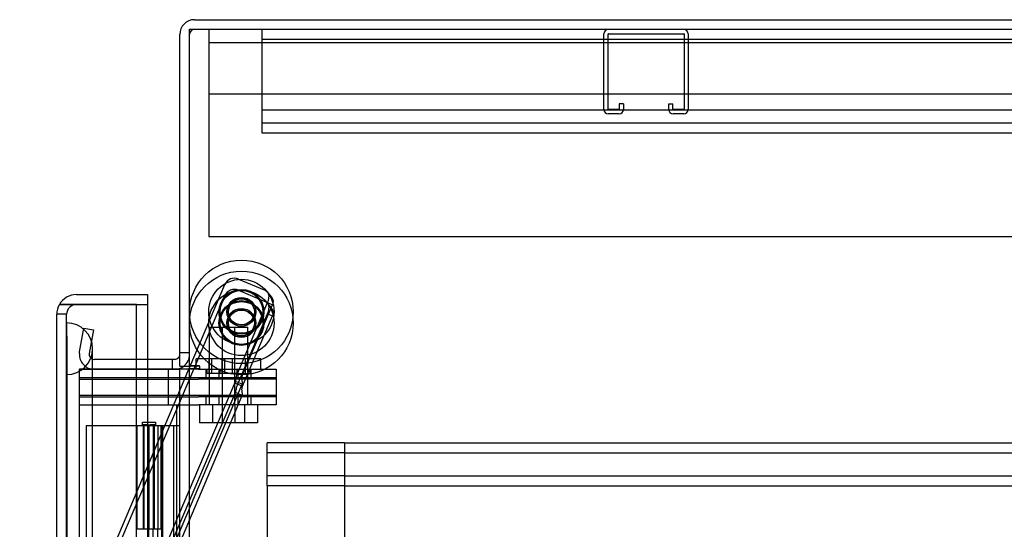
# Model space of a CAD drawing. Header units: inches. Extents: x 1 to 359, y -2 to 239.
# Tile 54 of 82: x 176.61 to 186.11, y 148.38 to 153.3. Entities that reach past the tile are written whole.
import ezdxf
from ezdxf.enums import TextEntityAlignment as Align
from ezdxf.lldxf.tags import DXFTag

# ---------------------------------------------------------------- set-up
doc = ezdxf.new("R2010")
doc.units = ezdxf.units.IN
doc.header["$MEASUREMENT"] = 0
for name, color, linetype in [('COM50677-2', 7, 'Continuous'), ('COM53964-1', 7, 'Continuous'), ('COM54746-60', 7, 'Continuous'), ('COM70098', 7, 'Continuous'), ('COM70215', 7, 'Continuous'), ('COM70220', 7, 'Continuous'), ('COM70739-9', 7, 'Continuous'), ('COM70839-3', 7, 'Continuous'), ('COM71196-6', 7, 'Continuous'), ('COM71298-1', 7, 'Continuous'), ('COM71300-1', 7, 'Continuous'), ('COM71301-1', 7, 'Continuous'), ('Default', 7, 'Continuous'), ('GSK87756', 7, 'Continuous'), ('NTS86070', 7, 'Continuous'), ('ROL87452', 7, 'Continuous'), ('RVT17786', 7, 'Continuous'), ('SCC180005', 7, 'Continuous'), ('WAF25376', 7, 'Continuous')]:
    doc.layers.add(name, color=color, linetype=linetype)
doc.styles.add('SEACAD_Times_New_Roman', font='times.ttf')
tags = doc.linetypes.add('HIDDEN2', pattern=[0.1875, 0.125, -0.0625]).pattern_tags.tags
tags[6:7] = [DXFTag(74, 4), DXFTag(75, 0), DXFTag(340, '0'), DXFTag(46, 0.0), DXFTag(50, 0.0), DXFTag(44, 0.0), DXFTag(45, 0.0)]
tags[4:5] = [DXFTag(74, 4), DXFTag(75, 0), DXFTag(340, '0'), DXFTag(46, 0.0), DXFTag(50, 0.0), DXFTag(44, 0.0), DXFTag(45, 0.0)]
doc.dimstyles.new('HAMMOND_(STH_-_300x200)', dxfattribs={"dimtxt": 1.5, "dimasz": 1.875, "dimexe": 0.75, "dimexo": 0.75, "dimgap": 0.375, "dimtad": 0, "dimtih": 1, "dimtoh": 1, "dimzin": 0, "dimdsep": 46, "dimtxsty": 'SEACAD_Times_New_Roman', "dimblk1": '_SE_FILLED', "dimblk2": '_SE_FILLED', "dimsah": 1, "dimcen": 0.75, "dimadec": 0, "dimazin": 0, "dimtfac": 0.8, "dimtofl": 0, "dimtmove": 0, "dimatfit": 3, "dimfxl": 1, "dimtolj": 1, "dimtzin": 0, "dimarcsym": 0})

# ---------------------------------------------------------------- blocks, each defined once
blk = doc.blocks.new('SE4')
at = {"layer": 'COM50677-2', "color": 7, "linetype": 'HIDDEN2'}
for p, q in [((178.4344, 153.2079), (178.4344, 153.0229)), ((178.4344, 153.0829), (195.9344, 153.0829)), ((178.4344, 153.0229), (178.4344, 151.2079)), ((195.9344, 152.5829), (178.4344, 152.5829)), ((178.4344, 151.2079), (195.9344, 151.2079))]:
    blk.add_line(p, q, dxfattribs=at)
at = {"layer": 'COM53964-1', "color": 7, "linetype": 'HIDDEN2'}
for p, q in [((178.9481, 153.0699), (178.9481, 153.2079)), ((195.3231, 153.1129), (178.9481, 153.1129)), ((178.9481, 152.3459), (178.9481, 153.0699)), ((195.3231, 152.4289), (178.9481, 152.4289)), ((178.9481, 152.2079), (178.9481, 152.3459)), ((195.3231, 152.3029), (178.9481, 152.3029)), ((195.3231, 152.2079), (178.9481, 152.2079)), ((178.9961, 149.0789), (178.9961, 149.2169)), ((179.7431, 149.2169), (178.9961, 149.2169)), ((179.7431, 149.2169), (179.7431, 149.0789)), ((179.7431, 149.2169), (196.1181, 149.2169)), ((179.7431, 149.1219), (178.9961, 149.1219)), ((178.9961, 148.9409), (178.9961, 149.0789)), ((179.7431, 149.1219), (196.1181, 149.1219)), ((179.7431, 149.0789), (179.7431, 147.7299)), ((178.9961, 148.8029), (178.9961, 148.9409)), ((179.7431, 148.8979), (178.9961, 148.8979)), ((179.7431, 148.8979), (196.1181, 148.8979)), ((178.9961, 148.8029), (178.9961, 148.0059)), ((179.7431, 148.8029), (178.9961, 148.8029)), ((179.7431, 148.8029), (196.1181, 148.8029))]:
    blk.add_line(p, q, dxfattribs=at)
at = {"layer": 'COM54746-60', "color": 7, "linetype": 'HIDDEN2'}
for p, q in [((177.7361, 149.3819), (177.2505, 149.3819)), ((177.2505, 149.3819), (177.2505, 89.3819)), ((177.7926, 149.3909), (177.7926, 149.4169)), ((177.7926, 149.4169), (177.8426, 149.4169)), ((177.8426, 149.3909), (177.7926, 149.3909)), ((177.8001, 149.3819), (177.8001, 148.3819)), ((177.8051, 149.3909), (177.8051, 149.3819)), ((177.8051, 149.3819), (177.8051, 148.3819)), ((177.8426, 149.4169), (177.8676, 149.4169)), ((177.8426, 149.3909), (177.8676, 149.3909)), ((177.8445, 148.3819), (177.8445, 149.3819)), ((177.8501, 148.3819), (177.8501, 149.3819)), ((177.8551, 149.3819), (177.8551, 148.3819)), ((177.8676, 149.4169), (177.9176, 149.4169)), ((177.9176, 149.3909), (177.8676, 149.3909)), ((177.8965, 149.3819), (177.8965, 148.3819)), ((177.9051, 149.3819), (177.9051, 149.3909)), ((177.9051, 148.3819), (177.9051, 149.3819)), ((177.9101, 148.3819), (177.9101, 149.3819)), ((177.9176, 149.4169), (177.9176, 149.3909)), ((177.9721, 148.3819), (177.9721, 149.3819)), ((177.9811, 149.3819), (177.9811, 148.3819)), ((177.9855, 148.3819), (177.9855, 149.3819)), ((177.9901, 148.3819), (177.9901, 149.3819)), ((178.0911, 149.3819), (178.0911, 89.3819)), ((177.8551, 147.3819), (177.8551, 148.3819)), ((177.8965, 147.3819), (177.8965, 148.3819)), ((177.9415, 147.3819), (177.9415, 148.3819)), ((177.9901, 148.3819), (177.9855, 148.3819)), ((177.9901, 147.3819), (177.9901, 148.3819))]:
    blk.add_line(p, q, dxfattribs=at)
at = {"layer": 'COM54746-60', "color": 7, "linetype": 'Continuous'}
for p, q in [((177.7381, 149.3819), (177.7361, 149.3819)), ((177.9415, 149.3819), (177.7381, 149.3819)), ((177.7381, 149.3819), (177.7381, 148.3819)), ((178.1531, 149.3819), (177.9415, 149.3819)), ((177.9415, 149.3819), (177.9415, 148.3819)), ((177.7381, 148.3818), (177.7381, 148.3819)), ((177.9415, 148.3819), (177.7381, 148.3819)), ((177.8001, 148.3819), (177.8001, 148.3818)), ((177.8051, 148.3819), (177.8051, 148.3818)), ((177.9051, 148.3818), (177.9051, 148.3819)), ((177.9855, 148.3819), (177.9415, 148.3819)), ((177.9811, 147.3819), (177.9811, 148.3819)), ((177.9855, 148.3819), (177.9855, 147.3819))]:
    blk.add_line(p, q, dxfattribs=at)
at = {"layer": 'COM70098', "color": 7, "linetype": 'HIDDEN2'}
for p, q in [((178.0431, 149.8329), (178.0431, 149.9279)), ((178.3351, 149.9279), (179.0851, 149.9279)), ((178.4049, 149.9279), (178.4049, 149.8329)), ((178.5299, 149.9279), (178.5299, 149.8329)), ((178.7174, 149.8329), (178.7174, 149.9279)), ((178.8424, 149.8329), (178.8424, 149.9279)), ((179.0851, 149.9279), (179.0851, 149.8329)), ((177.1861, 149.8329), (178.3351, 149.8329)), ((179.0851, 149.8329), (178.3351, 149.8329)), ((177.1861, 149.6779), (178.3351, 149.6779)), ((178.0431, 149.5829), (178.0431, 149.6779)), ((178.3351, 149.6779), (179.0851, 149.6779)), ((178.4049, 149.6779), (178.4049, 149.5829)), ((178.5299, 149.6779), (178.5299, 149.5829)), ((178.7174, 149.5829), (178.7174, 149.6779)), ((178.8424, 149.5829), (178.8424, 149.6779)), ((179.0851, 149.6779), (179.0851, 149.5829)), ((177.1861, 149.5829), (178.3351, 149.5829)), ((179.0851, 149.5829), (178.3351, 149.5829))]:
    blk.add_line(p, q, dxfattribs=at)
at = {"layer": 'COM70215', "color": 7, "linetype": 'HIDDEN2'}
for p, q in [((182.2481, 152.4379), (182.2481, 153.1649)), ((182.2881, 152.4379), (182.2881, 153.1649)), ((182.2911, 153.1679), (183.0181, 153.1679)), ((183.0211, 153.1649), (183.0211, 152.4379)), ((183.0611, 153.1649), (183.0611, 152.4379)), ((182.3961, 152.4889), (182.3961, 152.4379)), ((182.4361, 152.4889), (182.3961, 152.4889)), ((182.4361, 152.4889), (182.4361, 152.4379)), ((182.8731, 152.4379), (182.8731, 152.4889)), ((182.8731, 152.4889), (182.9131, 152.4889)), ((182.9131, 152.4379), (182.9131, 152.4889)), ((182.3931, 152.4349), (182.2911, 152.4349)), ((182.3931, 152.3949), (182.2911, 152.3949)), ((183.0181, 152.4349), (182.9161, 152.4349)), ((183.0181, 152.3949), (182.9161, 152.3949))]:
    blk.add_line(p, q, dxfattribs=at)
for centre, radius, start, end in [((182.2911, 153.1649), 0.043, 90, 180), ((182.2911, 153.1649), 0.003, 90, 180), ((183.0181, 153.1649), 0.043, 0, 90), ((183.0181, 153.1649), 0.003, 0, 90), ((182.2911, 152.4379), 0.043, 180, 270), ((182.2911, 152.4379), 0.003, 180, 270), ((182.3931, 152.4379), 0.003, 270, 0), ((182.3931, 152.4379), 0.043, 270, 0), ((182.9161, 152.4379), 0.043, 180, 270), ((182.9161, 152.4379), 0.003, 180, 270), ((183.0181, 152.4379), 0.003, 270, 0), ((183.0181, 152.4379), 0.043, 270, 0)]:
    blk.add_arc(centre, radius, start, end, dxfattribs=at)
at = {"layer": 'COM70220', "color": 7, "linetype": 'HIDDEN2'}
for p, q in [((177.0621, 149.8759), (177.0621, 150.3749)), ((177.0631, 150.3749), (177.0621, 150.3749)), ((177.0631, 149.8759), (177.0631, 150.3749)), ((177.0651, 150.1259), (177.0631, 150.3749)), ((177.0631, 149.8769), (177.0651, 150.1259)), ((177.0651, 149.8759), (177.0651, 150.1259)), ((177.3111, 149.8759), (177.3111, 150.1259)), ((177.0621, 149.8769), (177.0631, 149.8769)), ((177.0621, 88.8159), (177.0621, 149.8759)), ((177.0631, 88.8159), (177.0631, 149.8759)), ((177.0651, 88.8159), (177.0651, 149.8759)), ((177.3111, 88.8159), (177.3111, 149.8759))]:
    blk.add_line(p, q, dxfattribs=at)
for start, end in [(0, 90), (270, 0)]:
    blk.add_arc((177.0611, 150.1259), 0.25, start, end, dxfattribs=at)
at = {"layer": 'COM70739-9', "color": 7, "linetype": 'HIDDEN2'}
blk.add_line((178.1231, 149.5829), (178.1231, 88.9629), dxfattribs=at)
at = {"layer": 'COM70839-3', "color": 7, "linetype": 'HIDDEN2'}
for p, q in [((178.7201, 150.7987), (178.9668, 150.694)), ((178.2547, 149.9579), (178.589, 150.7457)), ((178.7201, 150.6912), (178.9668, 150.5865)), ((178.3003, 149.9579), (178.589, 150.6382)), ((178.7137, 149.8921), (179.0016, 150.5706)), ((179.0016, 150.5706), (179.048, 150.5509)), ((178.7601, 149.8724), (179.048, 150.5509)), ((178.7137, 149.7846), (179.0016, 150.4631)), ((178.7601, 149.7649), (179.048, 150.4434)), ((179.0016, 150.4631), (179.048, 150.4434)), ((177.492, 148.053), (178.2876, 149.9279)), ((177.492, 148.1605), (178.242, 149.9279)), ((177.9145, 147.9811), (178.6908, 149.8104)), ((178.757, 149.7822), (178.6908, 149.8104)), ((177.9808, 147.953), (178.757, 149.7822)), ((178.6846, 149.7959), (178.7055, 149.787)), ((178.7137, 149.7846), (178.7601, 149.7649)), ((177.9145, 147.8736), (178.6908, 149.7029)), ((177.9808, 147.8455), (178.757, 149.6747)), ((178.6846, 149.6883), (178.7509, 149.6602)), ((178.757, 149.6747), (178.6908, 149.7029))]:
    blk.add_line(p, q, dxfattribs=at)
at = {"layer": 'COM70839-3', "color": 7, "linetype": 'Continuous'}
for p, q in [((178.242, 149.9279), (178.2547, 149.9579)), ((178.2876, 149.9279), (178.3003, 149.9579))]:
    blk.add_line(p, q, dxfattribs=at)
at = {"layer": 'COM70839-3', "color": 7, "linetype": 'HIDDEN2'}
for centre in [(178.7481, 150.4815), (178.7481, 150.374)]:
    blk.add_circle(centre, 0.1285, dxfattribs=at)
for centre, radius, start, end in [((178.681, 150.7066), 0.1, 67.00657, 157.00657), ((178.681, 150.5991), 0.1, 67.00657, 157.00657), ((178.9277, 150.6019), 0.1, 33.60525, 67.00657), ((178.9277, 150.4944), 0.1, 33.60525, 67.00657), ((178.8964, 150.6258), 0.1188, 332.28171, 15.32939), ((178.8964, 150.5183), 0.1188, 332.28171, 15.32939)]:
    blk.add_arc(centre, radius, start, end, dxfattribs=at)
for points, knots in [([(179.011, 150.6573), (179.0119, 150.6564), (179.0126, 150.6557), (179.0135, 150.6549), (179.0138, 150.6546), (179.0143, 150.6542), (179.0143, 150.6541), (179.016, 150.6525), (179.017, 150.6515), (179.0207, 150.6479), (179.0229, 150.6456), (179.0291, 150.6387), (179.033, 150.6339), (179.0431, 150.6197), (179.0477, 150.6104), (179.0534, 150.5922), (179.0543, 150.5834), (179.0535, 150.5708), (179.0528, 150.5664), (179.0517, 150.5617), (179.0514, 150.5607), (179.051, 150.5592), (179.0508, 150.5587), (179.0505, 150.5577), (179.0503, 150.557), (179.0497, 150.5554), (179.049, 150.5534), (179.048, 150.5509)], [0, 0, 0, 0, 0.015625, 0.015625, 0.023438, 0.023438, 0.03125, 0.03125, 0.0625, 0.0625, 0.125, 0.125, 0.25, 0.25, 0.5, 0.5, 0.75, 0.75, 0.875, 0.875, 0.90625, 0.90625, 0.921875, 0.921875, 0.9375, 0.9375, 1, 1, 1, 1]), ([(179.011, 150.5498), (179.0119, 150.5489), (179.0126, 150.5482), (179.0135, 150.5474), (179.0138, 150.5471), (179.0143, 150.5466), (179.0143, 150.5466), (179.016, 150.545), (179.017, 150.544), (179.0207, 150.5403), (179.0229, 150.5381), (179.0291, 150.5312), (179.033, 150.5264), (179.0431, 150.5122), (179.0477, 150.5029), (179.0534, 150.4847), (179.0543, 150.4759), (179.0535, 150.4633), (179.0528, 150.4589), (179.0517, 150.4542), (179.0514, 150.4532), (179.051, 150.4517), (179.0508, 150.4512), (179.0505, 150.4502), (179.0503, 150.4495), (179.0497, 150.4479), (179.049, 150.4459), (179.048, 150.4434)], [0, 0, 0, 0, 0.015625, 0.015625, 0.023438, 0.023438, 0.03125, 0.03125, 0.0625, 0.0625, 0.125, 0.125, 0.25, 0.25, 0.5, 0.5, 0.75, 0.75, 0.875, 0.875, 0.90625, 0.90625, 0.921875, 0.921875, 0.9375, 0.9375, 1, 1, 1, 1]), ([(178.6908, 149.8104), (178.6909, 149.8108), (178.6911, 149.8111), (178.6912, 149.8115), (178.6913, 149.8116), (178.6914, 149.8118), (178.6914, 149.8119), (178.6917, 149.8126), (178.6918, 149.8131), (178.6924, 149.8149), (178.6928, 149.8161), (178.6938, 149.8199), (178.6945, 149.8228), (178.6965, 149.8319), (178.6978, 149.8387), (178.7026, 149.8607), (178.7072, 149.8767), (178.7137, 149.8921)], [0, 0, 0, 0, 0.015625, 0.015625, 0.023438, 0.023438, 0.03125, 0.03125, 0.0625, 0.0625, 0.125, 0.125, 0.25, 0.25, 0.5, 0.5, 1, 1, 1, 1]), ([(178.757, 149.7822), (178.7573, 149.7828), (178.7577, 149.7839), (178.7582, 149.7862), (178.7585, 149.7895), (178.7584, 149.7941), (178.7578, 149.8006), (178.7564, 149.8098), (178.7547, 149.822), (178.7536, 149.8347), (178.7538, 149.8464), (178.7552, 149.8563), (178.7571, 149.8646), (178.7591, 149.8698), (178.7601, 149.8724)], [0, 0, 0, 0, 0.040175, 0.080102, 0.158226, 0.23381, 0.30692, 0.445198, 0.573002, 0.690655, 0.799398, 0.868041, 0.934412, 1, 1, 1, 1]), ([(178.6908, 149.7029), (178.6909, 149.7033), (178.6911, 149.7036), (178.6912, 149.704), (178.6913, 149.7041), (178.6914, 149.7043), (178.6914, 149.7044), (178.6917, 149.7051), (178.6918, 149.7056), (178.6924, 149.7074), (178.6928, 149.7086), (178.6938, 149.7124), (178.6945, 149.7153), (178.6965, 149.7244), (178.6978, 149.7312), (178.7026, 149.7532), (178.7072, 149.7692), (178.7137, 149.7846)], [0, 0, 0, 0, 0.015625, 0.015625, 0.023438, 0.023438, 0.03125, 0.03125, 0.0625, 0.0625, 0.125, 0.125, 0.25, 0.25, 0.5, 0.5, 1, 1, 1, 1]), ([(178.757, 149.6747), (178.7573, 149.6753), (178.7577, 149.6764), (178.7582, 149.6787), (178.7585, 149.682), (178.7584, 149.6866), (178.7578, 149.6931), (178.7564, 149.7022), (178.7547, 149.7145), (178.7536, 149.7272), (178.7538, 149.7389), (178.7552, 149.7488), (178.7571, 149.7571), (178.7591, 149.7623), (178.7601, 149.7649)], [0, 0, 0, 0, 0.040175, 0.080102, 0.158226, 0.23381, 0.30692, 0.445198, 0.573002, 0.690655, 0.799398, 0.868041, 0.934412, 1, 1, 1, 1])]:
    blk.add_open_spline(points, degree=3, knots=knots, dxfattribs=at)
at = {"layer": 'COM71196-6', "color": 7, "linetype": 'Continuous'}
for p, q in [((177.1561, 150.6479), (177.8411, 150.6479)), ((177.8411, 150.6479), (177.8411, 150.5529)), ((177.1561, 150.5529), (176.9916, 150.5529)), ((176.9916, 150.5529), (177.1561, 150.5529)), ((177.7361, 150.5529), (177.1561, 150.5529)), ((177.1561, 150.5529), (177.8411, 150.5529)), ((177.7361, 150.5529), (177.8411, 150.5529)), ((177.7361, 88.211), (177.7361, 150.5529)), ((177.8411, 150.5529), (177.8411, 150.0229)), ((176.9661, 88.3059), (176.9661, 150.4579))]:
    blk.add_line(p, q, dxfattribs=at)
at = {"layer": 'COM71196-6', "color": 7, "linetype": 'HIDDEN2'}
for p, q in [((177.0611, 150.4579), (176.9661, 150.4579)), ((177.0611, 88.3059), (177.0611, 150.4579)), ((177.8411, 150.0229), (177.8411, 88.5229))]:
    blk.add_line(p, q, dxfattribs=at)
at = {"layer": 'COM71196-6', "color": 7, "linetype": 'Continuous'}
for start, end in [(90, 150), (150, 180)]:
    blk.add_arc((177.1561, 150.4579), 0.19, start, end, dxfattribs=at)
at = {"layer": 'COM71196-6', "color": 7, "linetype": 'HIDDEN2'}
blk.add_arc((177.1561, 150.4579), 0.095, 90, 180, dxfattribs=at)
at = {"layer": 'COM71196-6', "color": 7, "linetype": 'Continuous'}
blk.add_ellipse((177.1561, 150.4579), major_axis=(0.19, 0), ratio=0.999171, start_param=2.617994, end_param=3.141593, dxfattribs=at)
at = {"layer": 'COM71196-6', "color": 7, "linetype": 'HIDDEN2'}
blk.add_ellipse((177.1561, 150.4579), major_axis=(0.095, 0), ratio=0.999171, start_param=1.570796, end_param=3.141593, dxfattribs=at)
at = {"layer": 'COM71298-1', "color": 7, "linetype": 'Continuous'}
for p, q in [((178.2961, 153.3029), (196.1181, 153.3029)), ((178.1531, 149.9579), (178.1531, 153.1599)), ((178.1051, 150.0229), (177.7361, 150.0229)), ((178.1531, 149.9579), (178.2481, 149.9579))]:
    blk.add_line(p, q, dxfattribs=at)
at = {"layer": 'COM71298-1', "color": 7, "linetype": 'HIDDEN2'}
for p, q in [((177.186, 150.0958), (177.2263, 150.3247)), ((177.2263, 150.3247), (177.3199, 150.3082)), ((177.3199, 150.3082), (177.2795, 150.0793)), ((177.184, 150.0783), (177.186, 150.0958)), ((177.2795, 150.0793), (177.2797, 150.0615)), ((177.7361, 150.0229), (177.3268, 150.0229)), ((178.0843, 149.9279), (178.0843, 150.0229)), ((178.2481, 150.0859), (178.1531, 150.0859))]:
    blk.add_line(p, q, dxfattribs=at)
at = {"layer": 'COM71298-1', "color": 7, "linetype": 'Continuous'}
for centre, radius, start, end in [((178.2961, 153.1599), 0.143, 90, 180), ((178.1051, 150.0709), 0.048, 270, 0), ((178.1051, 150.0709), 0.143, 270, 307.79488)]:
    blk.add_arc(centre, radius, start, end, dxfattribs=at)
at = {"layer": 'COM71298-1', "color": 7, "linetype": 'HIDDEN2'}
for centre, radius, start, end in [((178.2961, 153.1599), 0.048, 90, 180), ((177.3268, 150.0709), 0.143, 177.03418, 270), ((177.3268, 150.0709), 0.048, 191.39729, 270), ((178.1051, 150.0709), 0.143, 307.79488, 0)]:
    blk.add_arc(centre, radius, start, end, dxfattribs=at)
at = {"layer": 'COM71300-1', "color": 7, "linetype": 'HIDDEN2'}
for p, q in [((178.2481, 153.2104), (195.5881, 153.2104)), ((178.2481, 153.2079), (178.2481, 153.2104)), ((177.1861, 149.9304), (177.1861, 149.9279)), ((177.1861, 149.9304), (178.0581, 149.9304)), ((178.0581, 149.9304), (178.1317, 149.9304)), ((178.1531, 149.9304), (178.1531, 149.9279)), ((178.243, 149.9304), (178.2481, 149.9304)), ((178.3431, 149.9604), (178.2481, 149.9604)), ((178.2481, 149.9304), (178.2481, 149.9279)), ((178.3431, 149.9304), (178.2481, 149.9304)), ((178.3431, 149.9579), (178.3431, 149.9604))]:
    blk.add_line(p, q, dxfattribs=at)
at = {"layer": 'COM71300-1', "color": 7, "linetype": 'Continuous'}
blk.add_line((178.1317, 149.9304), (178.243, 149.9304), dxfattribs=at)
at = {"layer": 'COM71301-1', "color": 7, "linetype": 'Continuous'}
for p, q in [((196.0231, 153.2079), (178.2481, 153.2079)), ((178.2481, 149.9579), (178.2481, 153.2079)), ((177.7361, 149.9279), (178.0581, 149.9279)), ((178.0581, 149.9279), (178.1531, 149.9279)), ((178.1531, 88.6179), (178.1531, 149.9279)), ((178.3431, 149.9279), (178.1531, 149.9279)), ((178.3431, 149.9579), (178.2481, 149.9579)), ((178.3431, 149.9579), (178.3431, 149.9279))]:
    blk.add_line(p, q, dxfattribs=at)
at = {"layer": 'COM71301-1', "color": 7, "linetype": 'HIDDEN2'}
for p, q in [((177.1861, 88.6179), (177.1861, 149.9279)), ((177.1861, 149.9279), (177.7361, 149.9279)), ((178.2481, 88.6179), (178.2481, 149.9279))]:
    blk.add_line(p, q, dxfattribs=at)
at = {"layer": 'GSK87756', "color": 7, "linetype": 'HIDDEN2'}
for p, q in [((177.1861, 149.8494), (178.3351, 149.8494)), ((178.0431, 149.6614), (178.0431, 149.8494)), ((178.3351, 149.8494), (179.0851, 149.8494)), ((178.4361, 149.8494), (178.4361, 149.6614)), ((178.5611, 149.8494), (178.5611, 149.6614)), ((178.6861, 149.6614), (178.6861, 149.8494)), ((178.8111, 149.6614), (178.8111, 149.8494)), ((179.0851, 149.8494), (179.0851, 149.6614)), ((177.1861, 149.6614), (178.3351, 149.6614)), ((179.0851, 149.6614), (178.3351, 149.6614))]:
    blk.add_line(p, q, dxfattribs=at)
at = {"layer": 'NTS86070', "color": 7, "linetype": 'HIDDEN2'}
for p, q in [((178.8111, 150.0279), (178.3111, 150.0279)), ((178.3111, 149.9279), (178.3111, 150.0279)), ((178.4361, 149.9279), (178.4361, 150.0279)), ((178.4361, 149.8879), (178.4361, 150.0279)), ((178.4606, 150.0279), (178.4606, 149.8879)), ((178.5611, 149.8879), (178.5611, 150.0279)), ((178.5856, 150.0279), (178.5856, 149.8879)), ((178.6616, 149.8879), (178.6616, 150.0279)), ((178.6861, 149.8879), (178.6861, 150.0279)), ((178.7866, 149.8879), (178.7866, 150.0279)), ((178.9361, 150.0279), (178.8091, 150.0279)), ((178.8111, 149.8879), (178.8111, 150.0279)), ((178.8111, 149.9279), (178.8111, 150.0279)), ((178.9361, 149.9279), (178.9361, 150.0279)), ((178.4146, 149.9279), (178.4146, 149.8979)), ((178.5396, 149.9279), (178.5396, 149.8979)), ((178.7076, 149.8979), (178.7076, 149.9279)), ((178.8326, 149.8979), (178.8326, 149.9279)), ((178.6976, 149.8879), (178.4246, 149.8879)), ((178.6976, 149.8879), (178.8226, 149.8879))]:
    blk.add_line(p, q, dxfattribs=at)
for centre, start, end in [((178.4246, 149.8979), 180, 270), ((178.5496, 149.8979), 180, 270), ((178.6976, 149.8979), 270, 0), ((178.8226, 149.8979), 270, 0)]:
    blk.add_arc(centre, 0.01, start, end, dxfattribs=at)
at = {"layer": 'ROL87452', "color": 7, "linetype": 'HIDDEN2'}
for centre, radius in [((178.7481, 150.4815), 0.5), ((178.7481, 150.374), 0.5), ((178.7481, 150.4815), 0.2065), ((178.7481, 150.374), 0.2065)]:
    blk.add_circle(centre, radius, dxfattribs=at)
at = {"layer": 'RVT17786', "color": 7, "linetype": 'HIDDEN2'}
for centre, radius in [((178.7481, 150.4815), 0.2165), ((178.7481, 150.374), 0.2165), ((178.7481, 150.4815), 0.125), ((178.7481, 150.374), 0.125)]:
    blk.add_circle(centre, radius, dxfattribs=at)
at = {"layer": 'SCC180005', "color": 7, "linetype": 'HIDDEN2'}
for p, q in [((178.4381, 150.3329), (178.6841, 150.3329)), ((178.4381, 150.3329), (178.4381, 149.5829)), ((178.5631, 150.3329), (178.5631, 149.5829)), ((178.6841, 149.5829), (178.6841, 150.3329)), ((178.6861, 150.3329), (178.8091, 150.3329)), ((178.8091, 149.5829), (178.8091, 150.3329)), ((178.3451, 149.5829), (178.3451, 149.4089)), ((178.4701, 149.5829), (178.4701, 149.4089)), ((178.5611, 149.5829), (178.5611, 149.4089)), ((178.6861, 149.5829), (178.6861, 149.4089)), ((178.7771, 149.5829), (178.7771, 149.4089)), ((178.9021, 149.5829), (178.9021, 149.4089)), ((178.5611, 149.4089), (178.3451, 149.4089)), ((178.7771, 149.4089), (178.5611, 149.4089)), ((178.9021, 149.4089), (178.7771, 149.4089))]:
    blk.add_line(p, q, dxfattribs=at)
at = {"layer": 'WAF25376', "color": 7, "linetype": 'HIDDEN2'}
for centre, radius in [((178.7481, 150.4815), 0.315), ((178.7481, 150.374), 0.315), ((178.7481, 150.4815), 0.14), ((178.7481, 150.374), 0.14)]:
    blk.add_circle(centre, radius, dxfattribs=at)
blk = doc.blocks.new('DMBLK23')
at = {"layer": 'Default', "linetype": 'Continuous', "transparency": 16777216}
for points in [[(163.2122, 148.7729), (163.8372, 148.7729), (163.5247, 150.6479)], [(163.2122, 89.9909), (163.5247, 88.1159), (163.8372, 89.9909)]]:
    blk.add_hatch(color=7, dxfattribs=at).paths.add_polyline_path(points)
at = {"layer": 'Default', "color": 7, "linetype": 'Continuous', "transparency": 16777216}
for p, q in [((176.4061, 150.6479), (162.7747, 150.6479)), ((163.5247, 150.6479), (163.5247, 120.6569)), ((163.5247, 115.8569), (163.5247, 88.1159)), ((176.4061, 88.1159), (162.7747, 88.1159))]:
    blk.add_line(p, q, dxfattribs=at)
at = {"layer": 'Default', "color": 7, "linetype": 'Continuous', "transparency": 16777216, "style": 'SEACAD_Times_New_Roman'}
for s, p in [('62.53', (160.9654, 120.1319)), ('DOOR', (160.3789, 117.8819))]:
    blk.add_text(s, height=1.5, dxfattribs=at).set_placement(p, align=Align.TOP_LEFT)
blk = doc.blocks.new('_SE_FILLED')
at = {"color": 0}
blk.add_line((0, 0), (-1, 0), dxfattribs=at)
blk.add_solid([(0, 0), (-1, -0.1665), (-1, 0.1665), (0, 0)], dxfattribs=at)

msp = doc.modelspace()

# ---------------------------------------------------------------- block references
at = {"layer": 'Default'}
msp.add_blockref('SE4', (0, 0), dxfattribs=at)

# ---------------------------------------------------------------- dimensions: what is measured, and where the dimension line sits
at = {"layer": 'Default', "color": 7, "linetype": 'Continuous'}
dim = msp.add_linear_dim(base=(163.5247, 150.6479), p1=(177.1561, 150.6479), p2=(177.1561, 88.1159), angle=270, text='\\A1;<>\\PDOOR', dimstyle='HAMMOND_(STH_-_300x200)', dxfattribs=at)
dim.commit()
dim.dimension.update_dxf_attribs({"geometry": 'DMBLK23', "text_midpoint": (163.5247, 119.3819), "dimtype": 161})

doc.saveas('drawing.dxf')
